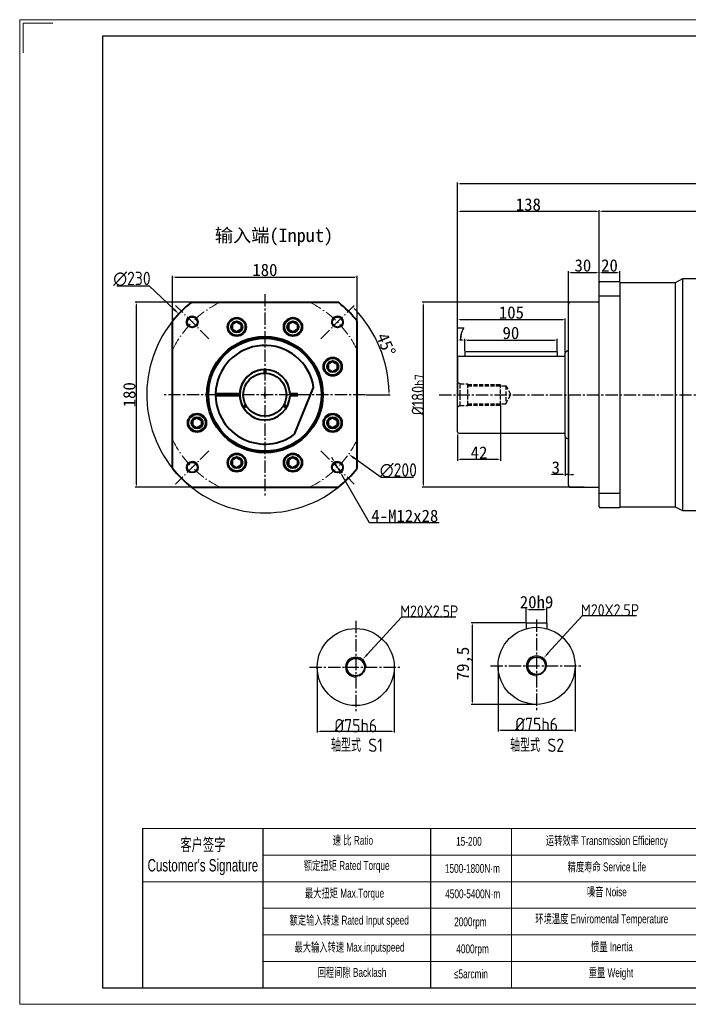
# Model space of a CAD drawing. Header units: millimetres. Extents: x 1779 to 3135, y -192 to 766.
# Tile 1 of 4: x 1779 to 2430, y -192 to 766. Entities that reach past the tile are written whole.
import ezdxf

# ---------------------------------------------------------------- set-up
doc = ezdxf.new("R2010")
doc.units = ezdxf.units.MM
for name, pattern in [('ACAD_ISO10W100', [18, 12, -3, 0, -3]), ('JIS_02_4.0', [5.5, 4, -1.5]), ('点画线', [18, 12, -2, 2, -2])]:
    doc.linetypes.add(name, pattern=pattern)
for name, color, linetype in [('1轮廓实线层', 7, 'Continuous'), ('7中心线层', 7, '点画线'), ('7标注层', 4, 'Continuous'), ('标注线', 7, 'Continuous')]:
    doc.layers.add(name, color=color, linetype=linetype)
for name, color, linetype, lineweight in [('SLD-0', 7, 'Continuous', 18), ('中心线01', 7, 'JIS_02_4.0', 0), ('中心线层', 1, 'ACAD_ISO10W100', 20), ('图框_外框线', 7, 'Continuous', 18), ('粗实线', 7, 'Continuous', 40), ('细实线', 211, 'Continuous', 18)]:
    doc.layers.add(name, color=color, linetype=linetype, lineweight=lineweight)
doc.styles.add('工程字', font='gbenor.shx', dxfattribs={"bigfont": 'gbcbig.shx'})
doc.styles.add('标准', font='arial.ttf', dxfattribs={"width": 0.667})
doc.dimstyles.new('DIMSTYLE_17', dxfattribs={"dimtxt": 8, "dimasz": 12, "dimexe": 0.18, "dimexo": 1, "dimgap": 1, "dimtad": 1, "dimtih": 1, "dimtoh": 1, "dimdec": 3, "dimdsep": 46, "dimtxsty": 'Standard', "dimblk": '_FILLED', "dimblk1": '_FILLED', "dimblk2": '_FILLED', "dimcen": 0.09, "dimadec": 0, "dimazin": 0, "dimtol": 1, "dimtp": 0.1, "dimtm": 0.1, "dimtfac": 0.7, "dimtdec": 3, "dimtofl": 0, "dimtmove": 0, "dimatfit": 3, "dimldrblk": '_FILLED', "dimfxl": 1, "dimtolj": 1, "dimarcsym": 0})
doc.dimstyles.new('ISO-25', dxfattribs={"dimtxt": 2.5, "dimasz": 2.5, "dimexe": 1.25, "dimexo": 0.625, "dimtad": 1, "dimtxsty": 'Standard', "dimcen": 2.5, "dimadec": 0, "dimazin": 0, "dimtfac": 1, "dimtmove": 0, "dimatfit": 3, "dimfxl": 1, "dimarcsym": 0})
doc.dimstyles.new('ISO-25-1', dxfattribs={"dimtxt": 13, "dimasz": 6.5, "dimexe": 1.25, "dimexo": 1, "dimgap": 2, "dimtad": 1, "dimtoh": 1, "dimtxsty": '工程字', "dimcen": 2, "dimadec": 0, "dimazin": 0, "dimtfac": 1, "dimtmove": 0, "dimatfit": 3, "dimfxl": 1, "dimarcsym": 0})

# ---------------------------------------------------------------- blocks, each defined once
blk = doc.blocks.new('*D66')
at = {"layer": 'Defpoints', "color": 0}
for p in [(2363.67, 520.17), (2343.67, 510.26), (2363.67, 511.26)]:
    blk.add_point(p, dxfattribs=at)
at = {"layer": '标注线', "color": 0, "lineweight": -2}
for p, q in [((2343.67, 510.89), (2343.67, 521.42)), ((2346.17, 520.17), (2361.17, 520.17)), ((2363.67, 511.89), (2363.67, 521.42))]:
    blk.add_line(p, q, dxfattribs=at)
at = {"layer": '标注线', "color": 0}
for points in [[(2346.17, 520.58), (2346.17, 519.75), (2343.67, 520.17)], [(2361.17, 519.75), (2361.17, 520.58), (2363.67, 520.17)]]:
    blk.add_solid(points, dxfattribs=at)
at = {"layer": '标注线', "color": 0, "insert": (2353.67, 527.03), "char_height": 12, "attachment_point": 5}
blk.add_mtext('20', dxfattribs=at)
blk = doc.blocks.new('*D67')
at = {"layer": 'Defpoints', "color": 0}
for p in [(2343.67, 579.52), (2343.67, 523.2), (2647.67, 401.26)]:
    blk.add_point(p, dxfattribs=at)
at = {"layer": '标注线', "color": 0, "lineweight": -2}
for p, q in [((2343.67, 523.82), (2343.67, 580.77)), ((2645.17, 579.52), (2346.17, 579.52)), ((2647.67, 401.89), (2647.67, 580.77))]:
    blk.add_line(p, q, dxfattribs=at)
at = {"layer": '标注线', "color": 0}
for points in [[(2346.17, 579.93), (2346.17, 579.1), (2343.67, 579.52)], [(2645.17, 579.1), (2645.17, 579.93), (2647.67, 579.52)]]:
    blk.add_solid(points, dxfattribs=at)
at = {"layer": '标注线', "color": 0, "insert": (2495.67, 586.38), "char_height": 12, "attachment_point": 5}
blk.add_mtext('304', dxfattribs=at)
blk = doc.blocks.new('*D68')
at = {"layer": 'Defpoints', "color": 0}
for p in [(2343.67, 520.17), (2343.67, 491.26), (2313.67, 485.34)]:
    blk.add_point(p, dxfattribs=at)
at = {"layer": '标注线', "color": 0, "lineweight": -2}
for p, q in [((2313.67, 485.96), (2313.67, 521.42)), ((2316.17, 520.17), (2341.17, 520.17)), ((2343.67, 491.89), (2343.67, 521.42))]:
    blk.add_line(p, q, dxfattribs=at)
at = {"layer": '标注线', "color": 0}
for points in [[(2316.17, 520.58), (2316.17, 519.75), (2313.67, 520.17)], [(2341.17, 519.75), (2341.17, 520.58), (2343.67, 520.17)]]:
    blk.add_solid(points, dxfattribs=at)
at = {"layer": '标注线', "color": 0, "insert": (2327.77, 527.03), "char_height": 12, "attachment_point": 5}
blk.add_mtext('30', dxfattribs=at)
blk = doc.blocks.new('*D69')
at = {"layer": 'Defpoints', "color": 0}
for p in [(2313.67, 401.26), (2310.67, 360.76), (2310.67, 323.48)]:
    blk.add_point(p, dxfattribs=at)
at = {"layer": '标注线', "color": 0, "lineweight": -2}
for p, q in [((2313.67, 400.64), (2313.67, 322.23)), ((2310.67, 360.14), (2310.67, 322.23)), ((2308.17, 323.48), (2297.17, 323.48)), ((2313.67, 323.48), (2310.67, 323.48)), ((2316.17, 323.48), (2318.67, 323.48))]:
    blk.add_line(p, q, dxfattribs=at)
at = {"layer": '标注线', "color": 0}
for points in [[(2308.17, 323.06), (2308.17, 323.9), (2310.67, 323.48)], [(2316.17, 323.9), (2316.17, 323.06), (2313.67, 323.48)]]:
    blk.add_solid(points, dxfattribs=at)
at = {"layer": '标注线', "color": 0, "insert": (2301.42, 330.34), "char_height": 12, "attachment_point": 5}
blk.add_mtext('3', dxfattribs=at)
blk = doc.blocks.new('*D73')
at = {"layer": 'Defpoints', "color": 0}
for p in [(2205.67, 606.55), (2205.67, 401.26), (2737.67, 318.14)]:
    blk.add_point(p, dxfattribs=at)
at = {"layer": '标注线', "color": 0, "lineweight": -2}
for p, q in [((2205.67, 401.89), (2205.67, 607.8)), ((2735.17, 606.55), (2208.17, 606.55)), ((2737.67, 318.77), (2737.67, 607.8))]:
    blk.add_line(p, q, dxfattribs=at)
at = {"layer": '标注线', "color": 0}
for points in [[(2208.17, 606.97), (2208.17, 606.14), (2205.67, 606.55)], [(2735.17, 606.14), (2735.17, 606.97), (2737.67, 606.55)]]:
    blk.add_solid(points, dxfattribs=at)
at = {"layer": '标注线', "color": 0, "insert": (2471.67, 613.42), "char_height": 12, "attachment_point": 5}
blk.add_mtext('532', dxfattribs=at)
blk = doc.blocks.new('*D79')
at = {"layer": 'Defpoints', "color": 0}
for p in [(2292.67, 192.29), (2272.67, 179.35), (2292.67, 179.35)]:
    blk.add_point(p, dxfattribs=at)
at = {"layer": '标注线', "color": 0, "lineweight": -2}
for p, q in [((2272.67, 179.98), (2272.67, 193.54)), ((2275.17, 192.29), (2290.17, 192.29)), ((2292.67, 179.98), (2292.67, 193.54))]:
    blk.add_line(p, q, dxfattribs=at)
at = {"layer": '标注线', "color": 0}
for points in [[(2275.17, 192.71), (2275.17, 191.87), (2272.67, 192.29)], [(2290.17, 191.87), (2290.17, 192.71), (2292.67, 192.29)]]:
    blk.add_solid(points, dxfattribs=at)
at = {"layer": '标注线', "color": 0, "insert": (2282.67, 199.29), "char_height": 12, "attachment_point": 5}
blk.add_mtext('20h9', dxfattribs=at)
blk = doc.blocks.new('*D80')
at = {"layer": 'Defpoints', "color": 0}
for p in [(2245.17, 137.35), (2320.17, 137.35), (2320.17, 74.82)]:
    blk.add_point(p, dxfattribs=at)
at = {"layer": '标注线', "color": 0, "lineweight": -2}
for p, q in [((2245.17, 136.73), (2245.17, 73.57)), ((2320.17, 136.73), (2320.17, 73.57)), ((2247.67, 74.82), (2317.67, 74.82))]:
    blk.add_line(p, q, dxfattribs=at)
at = {"layer": '标注线', "color": 0}
for points in [[(2247.67, 75.24), (2247.67, 74.4), (2245.17, 74.82)], [(2317.67, 74.4), (2317.67, 75.24), (2320.17, 74.82)]]:
    blk.add_solid(points, dxfattribs=at)
at = {"layer": '标注线', "color": 0, "insert": (2282.67, 80.32), "char_height": 13, "attachment_point": 5, "style": '工程字'}
blk.add_mtext('%%C75h6', dxfattribs=at)
blk = doc.blocks.new('*D81')
at = {"layer": 'Defpoints', "color": 0}
for p in [(2220.3, 179.35), (2272.67, 179.35), (2282.67, 99.85)]:
    blk.add_point(p, dxfattribs=at)
at = {"layer": '标注线', "color": 0, "lineweight": -2}
for p, q in [((2272.04, 179.35), (2219.05, 179.35)), ((2220.3, 102.35), (2220.3, 176.85)), ((2282.04, 99.85), (2219.05, 99.85))]:
    blk.add_line(p, q, dxfattribs=at)
at = {"layer": '标注线', "color": 0}
for points in [[(2220.71, 176.85), (2219.88, 176.85), (2220.3, 179.35)], [(2219.88, 102.35), (2220.71, 102.35), (2220.3, 99.85)]]:
    blk.add_solid(points, dxfattribs=at)
at = {"layer": '标注线', "color": 0, "insert": (2212.42, 139.6), "char_height": 12, "attachment_point": 5, "rotation": 90}
blk.add_mtext('79,5', dxfattribs=at)
blk = doc.blocks.new('_FILLED')
at = {"color": 0, "linetype": 'ByBlock'}
blk.add_solid([(0, 0), (-1, 0.13), (-1, -0.13)], dxfattribs=at)
blk = doc.blocks.new('*D82')
at = {"layer": 'Defpoints', "color": 0}
for p in [(2289.41, 144.74), (2275.92, 129.96)]:
    blk.add_point(p, dxfattribs=at)
at = {"layer": '标注线', "color": 0, "linetype": 'Continuous', "lineweight": -2}
for p, q in [((2327.07, 186), (2293.79, 149.54)), ((2380.12, 186), (2327.07, 186)), ((2282.58, 137.35), (2282.76, 137.35)), ((2282.67, 137.26), (2282.67, 137.44))]:
    blk.add_line(p, q, dxfattribs=at)
at = {"layer": '标注线', "color": 0, "lineweight": -2, "xscale": 6.5, "yscale": 6.5, "zscale": 6.5, "rotation": 227.6111298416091}
blk.add_blockref('_FILLED', (2289.41, 144.74), dxfattribs=at)
at = {"layer": '标注线', "color": 0, "insert": (2354.24, 191.62), "char_height": 11.5, "attachment_point": 5, "style": '工程字'}
blk.add_mtext('\\A1;M20X2.5P', dxfattribs=at)
blk = doc.blocks.new('*D83')
at = {"layer": 'Defpoints', "color": 0}
for p in [(2113.34, 143.54), (2099.86, 128.77)]:
    blk.add_point(p, dxfattribs=at)
at = {"layer": '标注线', "color": 0, "linetype": 'Continuous', "lineweight": -2}
for p, q in [((2151, 184.81), (2117.72, 148.34)), ((2204.05, 184.81), (2151, 184.81)), ((2106.51, 136.16), (2106.69, 136.16)), ((2106.6, 136.07), (2106.6, 136.25))]:
    blk.add_line(p, q, dxfattribs=at)
at = {"layer": '标注线', "color": 0, "lineweight": -2, "xscale": 6.5, "yscale": 6.5, "zscale": 6.5, "rotation": 227.6111298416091}
blk.add_blockref('_FILLED', (2113.34, 143.54), dxfattribs=at)
at = {"layer": '标注线', "color": 0, "insert": (2178.18, 190.42), "char_height": 11.5, "attachment_point": 5, "style": '工程字'}
blk.add_mtext('\\A1;M20X2.5P', dxfattribs=at)
blk = doc.blocks.new('*D84')
at = {"layer": 'Defpoints', "color": 0}
for p in [(2069.1, 136.16), (2144.1, 136.16), (2144.1, 73.62)]:
    blk.add_point(p, dxfattribs=at)
at = {"layer": '标注线', "color": 0, "lineweight": -2}
for p, q in [((2069.1, 135.53), (2069.1, 72.37)), ((2144.1, 135.53), (2144.1, 72.37)), ((2071.6, 73.62), (2141.6, 73.62))]:
    blk.add_line(p, q, dxfattribs=at)
at = {"layer": '标注线', "color": 0}
for points in [[(2071.6, 74.04), (2071.6, 73.21), (2069.1, 73.62)], [(2141.6, 73.21), (2141.6, 74.04), (2144.1, 73.62)]]:
    blk.add_solid(points, dxfattribs=at)
at = {"layer": '标注线', "color": 0, "insert": (2106.6, 79.12), "char_height": 13, "attachment_point": 5, "style": '工程字'}
blk.add_mtext('%%C75h6', dxfattribs=at)
blk = doc.blocks.new('*D86')
at = {"layer": 'Defpoints', "color": 0}
for p in [(2205.67, 454.5), (2212.67, 443.26), (2205.67, 437.26)]:
    blk.add_point(p, dxfattribs=at)
at = {"layer": '标注线', "color": 0, "lineweight": -2}
for p, q in [((2205.67, 437.89), (2205.67, 455.75)), ((2210.17, 454.5), (2208.17, 454.5)), ((2212.67, 443.89), (2212.67, 455.75))]:
    blk.add_line(p, q, dxfattribs=at)
at = {"layer": '标注线', "color": 0}
for points in [[(2208.17, 454.92), (2208.17, 454.08), (2205.67, 454.5)], [(2210.17, 454.08), (2210.17, 454.92), (2212.67, 454.5)]]:
    blk.add_solid(points, dxfattribs=at)
at = {"layer": '标注线', "color": 0, "insert": (2209.17, 461.3), "char_height": 12, "attachment_point": 5}
blk.add_mtext('7', dxfattribs=at)
blk = doc.blocks.new('*D87')
at = {"layer": 'Defpoints', "color": 0}
for p in [(2302.67, 454.5), (2212.67, 443.26), (2302.67, 443.26)]:
    blk.add_point(p, dxfattribs=at)
at = {"layer": '标注线', "color": 0, "lineweight": -2}
for p, q in [((2212.67, 443.89), (2212.67, 455.75)), ((2215.17, 454.5), (2300.17, 454.5)), ((2302.67, 443.89), (2302.67, 455.75))]:
    blk.add_line(p, q, dxfattribs=at)
at = {"layer": '标注线', "color": 0}
for points in [[(2215.17, 454.92), (2215.17, 454.08), (2212.67, 454.5)], [(2300.17, 454.08), (2300.17, 454.92), (2302.67, 454.5)]]:
    blk.add_solid(points, dxfattribs=at)
at = {"layer": '标注线', "color": 0, "insert": (2257.67, 461.36), "char_height": 12, "attachment_point": 5}
blk.add_mtext('90', dxfattribs=at)
blk = doc.blocks.new('*D88')
at = {"layer": 'Defpoints', "color": 0}
for p in [(2310.67, 474.36), (2310.67, 441.76), (2205.67, 437.26)]:
    blk.add_point(p, dxfattribs=at)
at = {"layer": '标注线', "color": 0, "lineweight": -2}
for p, q in [((2205.67, 437.89), (2205.67, 475.61)), ((2208.17, 474.36), (2308.17, 474.36)), ((2310.67, 442.39), (2310.67, 475.61))]:
    blk.add_line(p, q, dxfattribs=at)
at = {"layer": '标注线', "color": 0}
for points in [[(2208.17, 474.78), (2208.17, 473.95), (2205.67, 474.36)], [(2308.17, 473.95), (2308.17, 474.78), (2310.67, 474.36)]]:
    blk.add_solid(points, dxfattribs=at)
at = {"layer": '标注线', "color": 0, "insert": (2258.17, 481.23), "char_height": 12, "attachment_point": 5}
blk.add_mtext('105', dxfattribs=at)
blk = doc.blocks.new('*D89')
at = {"layer": 'Defpoints', "color": 0}
for p in [(2205.67, 579.52), (2343.67, 510.26), (2205.67, 437.26)]:
    blk.add_point(p, dxfattribs=at)
at = {"layer": '标注线', "color": 0, "lineweight": -2}
for p, q in [((2205.67, 437.89), (2205.67, 580.77)), ((2341.17, 579.52), (2208.17, 579.52)), ((2343.67, 510.89), (2343.67, 580.77))]:
    blk.add_line(p, q, dxfattribs=at)
at = {"layer": '标注线', "color": 0}
for points in [[(2208.17, 579.93), (2208.17, 579.1), (2205.67, 579.52)], [(2341.17, 579.1), (2341.17, 579.93), (2343.67, 579.52)]]:
    blk.add_solid(points, dxfattribs=at)
at = {"layer": '标注线', "color": 0, "insert": (2274.67, 586.38), "char_height": 12, "attachment_point": 5}
blk.add_mtext('138', dxfattribs=at)
blk = doc.blocks.new('*D90')
at = {"layer": 'Defpoints', "color": 0}
for p in [(2247.68, 391.26), (2205.67, 363.26), (2205.67, 338.15)]:
    blk.add_point(p, dxfattribs=at)
at = {"layer": '标注线', "color": 0, "lineweight": -2}
for p, q in [((2247.68, 390.64), (2247.68, 336.9)), ((2205.67, 362.64), (2205.67, 336.9)), ((2245.18, 338.15), (2208.17, 338.15))]:
    blk.add_line(p, q, dxfattribs=at)
at = {"layer": '标注线', "color": 0}
for points in [[(2208.17, 338.57), (2208.17, 337.74), (2205.67, 338.15)], [(2245.18, 337.74), (2245.18, 338.57), (2247.68, 338.15)]]:
    blk.add_solid(points, dxfattribs=at)
at = {"layer": '标注线', "color": 0, "insert": (2226.67, 344.95), "char_height": 12, "attachment_point": 5}
blk.add_mtext('42', dxfattribs=at)
blk = doc.blocks.new('*D91')
at = {"layer": 'Defpoints', "color": 0}
for p in [(2172.64, 491.26), (2329.67, 491.26), (2329.67, 311.26)]:
    blk.add_point(p, dxfattribs=at)
at = {"layer": '标注线', "color": 0, "lineweight": -2}
for p, q in [((2329.05, 491.26), (2171.39, 491.26)), ((2172.64, 313.76), (2172.64, 488.76)), ((2329.05, 311.26), (2171.39, 311.26))]:
    blk.add_line(p, q, dxfattribs=at)
at = {"layer": '标注线', "color": 0}
for points in [[(2173.06, 488.76), (2172.22, 488.76), (2172.64, 491.26)], [(2172.22, 313.76), (2173.06, 313.76), (2172.64, 311.26)]]:
    blk.add_solid(points, dxfattribs=at)
at = {"layer": '标注线', "color": 0, "insert": (2167.13, 401.26), "char_height": 12, "attachment_point": 5, "rotation": 90, "style": '工程字'}
blk.add_mtext('%%c180{\\H0.769231x;h7\\P}', dxfattribs=at)
blk = doc.blocks.new('*D92')
at = {"layer": 'Defpoints', "color": 0}
for p in [(2108.12, 515.81), (1928.12, 472.85), (2108.12, 472.85)]:
    blk.add_point(p, dxfattribs=at)
at = {"layer": '标注线', "color": 0, "lineweight": -2}
for p, q in [((1928.12, 473.47), (1928.12, 517.06)), ((1930.62, 515.81), (2105.62, 515.81)), ((2108.12, 473.47), (2108.12, 517.06))]:
    blk.add_line(p, q, dxfattribs=at)
at = {"layer": '标注线', "color": 0}
for points in [[(1930.62, 516.23), (1930.62, 515.39), (1928.12, 515.81)], [(2105.62, 515.39), (2105.62, 516.23), (2108.12, 515.81)]]:
    blk.add_solid(points, dxfattribs=at)
at = {"layer": '标注线', "color": 0, "insert": (2018.12, 522.68), "char_height": 12, "attachment_point": 5}
blk.add_mtext('180', dxfattribs=at)
blk = doc.blocks.new('*D93')
at = {"layer": 'Defpoints', "color": 0}
for p in [(1893.09, 491.26), (1946.53, 491.26), (1946.53, 311.26)]:
    blk.add_point(p, dxfattribs=at)
at = {"layer": '标注线', "color": 0, "lineweight": -2}
for p, q in [((1945.9, 491.26), (1891.84, 491.26)), ((1893.09, 313.76), (1893.09, 488.76)), ((1945.9, 311.26), (1891.84, 311.26))]:
    blk.add_line(p, q, dxfattribs=at)
at = {"layer": '标注线', "color": 0}
for points in [[(1893.5, 488.76), (1892.67, 488.76), (1893.09, 491.26)], [(1892.67, 313.76), (1893.5, 313.76), (1893.09, 311.26)]]:
    blk.add_solid(points, dxfattribs=at)
at = {"layer": '标注线', "color": 0, "insert": (1886.22, 401.26), "char_height": 12, "attachment_point": 5, "rotation": 90}
blk.add_mtext('180', dxfattribs=at)
blk = doc.blocks.new('*D94')
at = {"layer": 'Defpoints', "color": 0}
for p in [(2105.09, 488.23), (2072.56, 455.71), (2134.9, 432.55), (1920.12, 401.26), (2116.12, 401.26)]:
    blk.add_point(p, dxfattribs=at)
at = {"layer": '标注线', "color": 0, "lineweight": -2}
blk.add_line((2116.74, 401.26), (2140.27, 401.26), dxfattribs=at)
blk.add_arc((2018.12, 401.26), 120.91, 1.1847, 43.8153, dxfattribs=at)
at = {"layer": '标注线', "color": 0}
for points in [[(2105.66, 485.26), (2105.06, 484.68), (2103.61, 486.76)], [(2138.58, 403.76), (2139.42, 403.76), (2139.02, 401.26)]]:
    blk.add_solid(points, dxfattribs=at)
at = {"layer": '标注线', "color": 0, "insert": (2136.1, 450.13), "char_height": 12, "attachment_point": 5, "rotation": 292.5}
blk.add_mtext('45%%d', dxfattribs=at)
blk = doc.blocks.new('*D95')
at = {"layer": 'Defpoints', "color": 0}
for p in [(1936.58, 459.16), (2099.65, 343.36)]:
    blk.add_point(p, dxfattribs=at)
at = {"layer": '标注线', "color": 0, "lineweight": -2}
for p, q in [((2018.12, 399.26), (2018.12, 403.26)), ((2016.12, 401.26), (2020.12, 401.26)), ((2131.47, 320.77), (2104.95, 339.6)), ((2162.72, 320.77), (2131.47, 320.77))]:
    blk.add_line(p, q, dxfattribs=at)
at = {"layer": '标注线', "color": 0}
blk.add_solid([(2105.58, 340.48), (2104.32, 338.72), (2099.65, 343.36)], dxfattribs=at)
at = {"layer": '标注线', "color": 0, "insert": (2148.09, 327.65), "char_height": 13, "attachment_point": 5, "style": '工程字'}
blk.add_mtext('∅200', dxfattribs=at)
blk = doc.blocks.new('*D96')
at = {"layer": 'Defpoints', "color": 0}
for p in [(1934.29, 479.99), (2101.94, 322.53)]:
    blk.add_point(p, dxfattribs=at)
at = {"layer": '标注线', "color": 0, "lineweight": -2}
for p, q in [((1874.06, 507.2), (1905.32, 507.2)), ((1905.32, 507.2), (1929.55, 484.44)), ((2018.12, 399.26), (2018.12, 403.26)), ((2016.12, 401.26), (2020.12, 401.26))]:
    blk.add_line(p, q, dxfattribs=at)
blk.add_arc((2018.12, 401.26), 115, 136.17079, 308.00172, dxfattribs=at)
at = {"layer": '标注线', "color": 0}
blk.add_solid([(1928.81, 483.65), (1930.3, 485.23), (1934.29, 479.99)], dxfattribs=at)
at = {"layer": '标注线', "color": 0, "insert": (1888.69, 514.08), "char_height": 13, "attachment_point": 5, "style": '工程字'}
blk.add_mtext('∅230', dxfattribs=at)
blk = doc.blocks.new('*D97')
at = {"layer": 'Defpoints', "color": 0}
for p in [(2085.84, 335.75), (2091.81, 325.34)]:
    blk.add_point(p, dxfattribs=at)
at = {"layer": '标注线', "color": 0, "lineweight": -2}
for p, q in [((2084.6, 337.92), (2083.35, 340.09)), ((2085.84, 335.75), (2091.81, 325.34)), ((2119.86, 276.42), (2093.05, 323.18)), ((2187.9, 276.42), (2119.86, 276.42))]:
    blk.add_line(p, q, dxfattribs=at)
blk.add_arc((2088.83, 330.55), 6, 287.86837, 309.02893, dxfattribs=at)
at = {"layer": '标注线', "color": 0}
for points in [[(2084.24, 337.72), (2084.96, 338.13), (2085.84, 335.75)], [(2093.41, 323.38), (2092.69, 322.97), (2091.81, 325.34)]]:
    blk.add_solid(points, dxfattribs=at)
at = {"layer": '标注线', "color": 0, "insert": (2154.38, 283.28), "char_height": 12, "attachment_point": 5}
blk.add_mtext('4-M12x28', dxfattribs=at)
blk = doc.blocks.new('G$C8FE89168')
at = {"layer": '1轮廓实线层', "color": 0, "lineweight": -2}
for points in [[(8, 3.38), (4, 5.6894), (4, 10.3106), (8, 12.62)], [(8, 3.38), (12, 5.6894), (12, 10.3106), (8, 12.62)]]:
    blk.add_lwpolyline(points, dxfattribs=at)
for radius in [8, 4.62]:
    blk.add_circle((8, 8), radius, dxfattribs=at)

msp = doc.modelspace()

# ---------------------------------------------------------------- linework, layer by layer
at = {"color": 7, "linetype": 'Continuous', "lineweight": 30}
for p, q in [((2343.6729, 510.2601), (2344.2503, 511.2601)), ((2343.6729, 510.2601), (2344.2503, 511.2601)), ((2343.6729, 496.8844), (2343.6729, 510.2601)), ((2343.6729, 496.8844), (2343.6729, 510.2601)), ((2363.6729, 511.2601), (2344.2503, 511.2601)), ((2363.6729, 511.2601), (2344.2503, 511.2601)), ((2363.6729, 511.2601), (2363.6729, 497.2601)), ((2363.6729, 511.2601), (2363.6729, 497.2601)), ((2417.6729, 510.2601), (2363.6729, 510.2601)), ((2424.6729, 514.0101), (2417.6729, 510.2601)), ((2417.6729, 510.2601), (2417.6729, 401.2601)), ((2424.6729, 514.0101), (2424.6729, 401.2601)), ((2446.6729, 514.0101), (2424.6729, 514.0101)), ((2343.6729, 491.2601), (2315.6729, 491.2601)), ((2343.6729, 491.2601), (2315.6729, 491.2601)), ((2363.6729, 497.2601), (2343.6729, 497.2601)), ((2363.6729, 497.2601), (2343.6729, 497.2601)), ((2343.6729, 305.6358), (2343.6729, 496.8844)), ((2343.6729, 305.6358), (2343.6729, 496.8844)), ((2310.6729, 360.7601), (2310.6729, 441.7601)), ((2312.6721, 443.7601), (2313.6729, 443.7601)), ((2312.6721, 358.7601), (2313.6729, 358.7601)), ((2315.6729, 311.2601), (2343.6729, 311.2601)), ((2315.6729, 311.2601), (2343.6729, 311.2601)), ((2343.6729, 292.2601), (2343.6729, 305.6358)), ((2343.6729, 292.2601), (2343.6729, 305.6358)), ((2343.6729, 292.2601), (2344.2503, 291.2601)), ((2343.6729, 292.2601), (2344.2503, 291.2601))]:
    msp.add_line(p, q, dxfattribs=at)
at = {"lineweight": 30}
for p, q in [((2212.6729, 443.2601), (2212.6729, 438.7601)), ((2212.6729, 443.2601), (2302.6729, 443.2601)), ((2302.6729, 443.2601), (2302.6729, 438.7601)), ((2205.6729, 437.2601), (2205.6729, 401.2601)), ((2207.1729, 438.7601), (2308.6729, 438.7601)), ((2205.6729, 365.2601), (2205.6729, 401.2601)), ((2207.1729, 363.7601), (2308.6729, 363.7601))]:
    msp.add_line(p, q, dxfattribs=at)
for p, q in [((2015.9759, -21.0899), (2015.9759, -176.0231)), ((2179.5121, -21.0899), (2179.5121, -176.0231))]:
    msp.add_line(p, q)
at = {"color": 7, "linetype": 'Continuous', "lineweight": 30}
for centre, start, end in [((2315.6729, 489.2601), 90, 180), ((2312.6729, 441.7601), 90.0238788, 180), ((2312.6729, 360.7601), 180, 240), ((2312.6729, 360.7601), 180, 269.9761212), ((2315.6729, 313.2601), 180, 270)]:
    msp.add_arc(centre, 2, start, end, dxfattribs=at)
at = {"lineweight": 30}
for centre, radius, start, end in [((2207.1729, 437.2601), 1.5, 90, 180), ((2308.6729, 440.7601), 2, 270, 0), ((2207.1729, 365.2601), 1.5, 180, 270), ((2308.6729, 361.7601), 2, 0, 90)]:
    msp.add_arc(centre, radius, start, end, dxfattribs=at)
at = {"layer": '7中心线层', "color": 0}
for p, q in [((2018.115, 499.2601), (2018.115, 303.2601)), ((2018.115, 499.2601), (2018.115, 303.2601)), ((2018.115, 499.2601), (2018.115, 303.2601)), ((2018.115, 499.2601), (2018.115, 303.2601)), ((2116.115, 401.2601), (1920.115, 401.2601)), ((2116.115, 401.2601), (1920.115, 401.2601)), ((2116.115, 401.2601), (1920.115, 401.2601)), ((2116.115, 401.2601), (1920.115, 401.2601)), ((2282.6652, 182.3505), (2282.6652, 92.3505)), ((2106.5985, 181.157), (2106.5985, 91.157)), ((2061.5985, 136.157), (2151.5985, 136.157)), ((2237.6652, 137.3505), (2327.6652, 137.3505))]:
    msp.add_line(p, q, dxfattribs=at)
at = {"layer": '7中心线层'}
msp.add_line((2187.6965, 401.2601), (2647.6723, 401.2601), dxfattribs=at)
at = {"layer": '7标注层', "color": 0}
msp.add_line((1899.103, -21.0899), (1899.103, -175.9966), dxfattribs=at)
at = {"layer": 'SLD-0'}
msp.add_line((2258.3067, -21.0899), (2258.3067, -175.9789), dxfattribs=at)
at = {"layer": '中心线01', "color": 0, "lineweight": 25}
for p, q in [((2208.2707, 411.7603), (2205.6729, 413.2601)), ((2208.2707, 390.7599), (2208.2707, 411.7606)), ((2208.2707, 411.7603), (2215.6729, 411.7603)), ((2215.6729, 391.2603), (2215.6729, 411.7603)), ((2215.6729, 411.2603), (2247.6756, 411.2603)), ((2215.6729, 410.0103), (2252.6756, 410.0103)), ((2247.6756, 391.2603), (2247.6756, 411.2603)), ((2252.6756, 410.0103), (2257.7275, 401.2601)), ((2252.6756, 410.0103), (2252.6756, 392.5103)), ((2252.6756, 392.5103), (2257.7273, 401.2601)), ((2208.2707, 390.7599), (2205.6729, 389.2601)), ((2208.2707, 390.7599), (2215.6729, 390.7599)), ((2215.6729, 392.5103), (2252.6756, 392.5103)), ((2215.6729, 391.2603), (2247.6756, 391.2603))]:
    msp.add_line(p, q, dxfattribs=at)
at = {"layer": '中心线层', "color": 0}
for p, q in [((1963.6678, 455.7073), (1931.1409, 488.2342)), ((2072.5623, 455.7073), (2105.0892, 488.2342)), ((1963.6678, 346.8129), (1931.1409, 314.286)), ((2072.5623, 346.8129), (2105.0892, 314.286))]:
    msp.add_line(p, q, dxfattribs=at)
for start, end in [(115.8419328, 154.1580672), (25.8419328, 64.1580672), (205.8419319, 244.1580672), (295.8419328, 334.1580672)]:
    msp.add_arc((2018.115, 401.2601), 100, start, end, dxfattribs=at)
at = {"layer": '图框_外框线'}
for p, q in [((1899.103, -21.0899), (3118.6642, -21.0899)), ((2015.9759, -46.9361), (2701.3943, -46.9361)), ((1899.103, -72.7824), (3118.6642, -72.7824)), ((2015.9759, -98.6286), (3118.6642, -98.6286)), ((2015.9759, -124.4748), (3118.6642, -124.4748)), ((2015.9759, -150.3211), (3118.6642, -150.3211))]:
    msp.add_line(p, q, dxfattribs=at)
at = {"layer": '图框_外框线', "color": 3}
msp.add_lwpolyline([(1779.3715, -192.1326), (3134.8002, -192.1326), (3134.8002, 766.3491), (1779.3715, 766.3491)], close=True, dxfattribs=at)
msp.add_lwpolyline([(1782.5988, 734.077), (1782.5988, 763.1219), (1811.6437, 763.1219)], dxfattribs=at)
at = {"layer": '图框_外框线', "color": 3, "lineweight": 25}
msp.add_lwpolyline([(1860.0518, -175.9966), (3118.6642, -175.9966), (3118.6642, 750.213), (1860.0518, 750.213)], close=True, dxfattribs=at)
at = {"layer": '粗实线'}
for p, q in [((1946.5259, 491.2601), (2089.7041, 491.2601)), ((1928.115, 329.671), (1928.115, 472.8492)), ((2108.115, 329.671), (2108.115, 472.8492)), ((2017.365, 425.7486), (2017.365, 422.2467)), ((2018.865, 425.7486), (2018.865, 422.2467)), ((2047.115, 363.0109), (2065.615, 408.1702)), ((1993.6355, 402.2601), (1970.1255, 402.2601)), ((1993.6355, 400.2601), (1970.1255, 400.2601)), ((2049.615, 402.2601), (2042.5691, 402.2601)), ((2049.615, 400.2601), (2042.5691, 400.2601)), ((2050.115, 400.7601), (2050.115, 401.7601)), ((1996.5324, 389.6654), (1999.5651, 391.4163)), ((1997.2824, 388.3663), (2000.3151, 390.1173)), ((2038.9477, 388.3663), (2035.915, 390.1173)), ((2039.6977, 389.6654), (2036.665, 391.4163)), ((1946.5259, 311.2601), (2089.7041, 311.2601))]:
    msp.add_line(p, q, dxfattribs=at)
at = {"layer": '粗实线', "lineweight": 30}
for p, q in [((2313.6729, 313.2601), (2313.6729, 489.2601)), ((2363.6729, 497.2601), (2363.6729, 305.2601)), ((2363.6729, 497.2601), (2363.6729, 305.2601)), ((2417.6729, 401.2601), (2417.6729, 292.2601)), ((2424.6729, 401.2601), (2424.6729, 288.5101)), ((2363.6729, 305.2601), (2343.6729, 305.2601)), ((2363.6729, 305.2601), (2343.6729, 305.2601)), ((2363.6729, 305.2601), (2363.6729, 291.2601)), ((2363.6729, 305.2601), (2363.6729, 291.2601)), ((2363.6729, 291.2601), (2344.2503, 291.2601)), ((2363.6729, 291.2601), (2344.2503, 291.2601)), ((2363.6729, 292.2601), (2417.6729, 292.2601)), ((2417.6729, 292.2601), (2424.6729, 288.5101)), ((2424.6729, 288.5101), (2446.6729, 288.5101)), ((2272.6652, 179.3505), (2292.6652, 179.3505)), ((2272.6652, 179.3505), (2272.6652, 173.4926)), ((2292.6652, 179.3505), (2292.6652, 173.4926))]:
    msp.add_line(p, q, dxfattribs=at)
at = {"layer": '粗实线'}
for centre, radius in [((1947.4044, 471.9708), 5.125), ((1990.7532, 467.3175), 9), ((1990.7532, 467.3175), 5.5), ((2045.4769, 467.3175), 9), ((2045.4769, 467.3175), 5.5), ((2088.8257, 471.9708), 5.125), ((2018.115, 401.2601), 56.5), ((2018.115, 401.2601), 55), ((2084.1724, 428.622), 9), ((2084.1724, 428.622), 5.5), ((2018.115, 401.2601), 21), ((1952.0576, 373.8982), 9), ((1952.0576, 373.8982), 5.5), ((2084.1724, 373.8982), 9), ((2084.1724, 373.8982), 5.5), ((1947.4044, 330.5494), 5.125), ((1990.7532, 335.2027), 9), ((1990.7532, 335.2027), 5.5), ((2045.4769, 335.2027), 9), ((2045.4769, 335.2027), 5.5), ((2088.8257, 330.5494), 5.125)]:
    msp.add_circle(centre, radius, dxfattribs=at)
at = {"layer": '粗实线', "lineweight": 30}
for centre in [(2106.5985, 136.157), (2282.6652, 137.3505)]:
    msp.add_circle(centre, 37.5, dxfattribs=at)
at = {"layer": '粗实线', "color": 0}
for centre in [(2106.5985, 136.157), (2282.6652, 137.3505)]:
    msp.add_circle(centre, 8.75, dxfattribs=at)
at = {"layer": '粗实线'}
for centre, radius, start, end in [((2018.115, 401.2601), 115, 128.4999504, 141.5000496), ((2018.115, 401.2601), 115, 38.4999504, 51.5000496), ((2018.115, 401.2601), 48, 8.2771291, 178.8062516), ((2018.115, 401.2601), 24.5, 91.7542265, 208.2457735), ((2018.115, 401.2601), 24.5, 2.3392531, 177.6607469), ((2018.115, 401.2601), 48, 181.1937484, 307.1688997), ((2018.115, 401.2601), 24.5, 182.3392531, 357.6607469), ((2049.615, 401.7601), 0.5, 0, 90), ((2049.615, 400.7601), 0.5, 270, 0), ((2018.115, 401.2601), 115, 218.4999504, 231.5000496), ((2018.115, 401.2601), 115, 308.4999504, 321.5000496)]:
    msp.add_arc(centre, radius, start, end, dxfattribs=at)
at = {"layer": '细实线'}
for centre, radius, start, end in [((1947.4044, 471.9708), 6, 315.0000551, 226.7191346), ((2088.8257, 471.9708), 6, 313.280872, 225.0000551), ((2018.115, 401.2601), 24.5, 331.7542265, 88.2457735), ((2018.115, 401.2601), 24.5, 211.7542265, 328.2457735), ((1947.4044, 330.5494), 6, 316.7191346, 224.9999449), ((2088.8257, 330.5494), 6, 314.9999449, 223.280872)]:
    msp.add_arc(centre, radius, start, end, dxfattribs=at)
at = {"layer": '细实线', "color": 0}
for centre in [(2106.5985, 136.157), (2282.6652, 137.3505)]:
    msp.add_arc(centre, 10, 0, 270, dxfattribs=at)

# ---------------------------------------------------------------- block references
at = {"layer": '标注线', "color": 0, "rotation": 180}
for p in [(1998.7532, 475.3175), (2053.4769, 475.3175), (2092.1724, 436.622), (1960.0576, 381.8982), (2092.1724, 381.8982), (1998.7532, 343.2027), (2053.4769, 343.2027)]:
    msp.add_blockref('G$C8FE89168', p, dxfattribs=at)

# ---------------------------------------------------------------- texts
at = {"layer": 'SLD-0', "color": 1, "attachment_point": 2, "style": '标准'}
for s, insert, char_height, width in [('速 比 Ratio', (2103.8717, -28.1968), 8.61541, 70.395786), ('运转效率 Transmission Efficiency', (2351.1045, -28.4616), 8.615415, 146.406512), ("客户签字\\PCustomer's Signature", (1957.7409, -30.6532), 12.061581, 150.04731), ('\\pxqc;15-200', (2216.7811, -29.1906), 8.615415, 36.630944), ('额定扭矩 Rated Torque', (2097.8159, -52.7058), 8.615415, 152.964331), ('1500-1800N·m', (2220.1981, -55.5312), 8.615415, 71.358247), ('精度寿命 Service Life', (2351.1045, -54.0663), 8.615415, 114.918705), ('最大扭矩 Max.Torque', (2095.6964, -79.6355), 8.615415, 101.696416), ('4500-5400N·m', (2220.5038, -80.2784), 8.615415, 85.684224), ('噪音 Noise', (2351.1045, -78.437), 8.61541, 76.021992), ('额定输入转速 Rated Input speed', (2100.2382, -105.96), 8.615415, 135.204697), ('环境温度 Enviromental Temperature', (2346.1652, -104.6586), 8.615415, 145.171668), ('2000rpm', (2218.2712, -107.5272), 8.61541, 59.363703), ('最大输入转速 Max.inputspeed ', (2100.541, -132.2845), 8.615415, 135.985773), ('4000rpm', (2220.3274, -133.8337), 8.61541, 188.383017), ('惯量 Inertia', (2356.0438, -131.8057), 8.61541, 77.833828), ('回程间隙 Backlash', (2102.9633, -156.7935), 8.615415, 110.263068), ('≤5arcmin ', (2218.7519, -158.2208), 8.61541, 66.273942), ('重量 Weight', (2355.1177, -157.1019), 8.61541, 66.991787)]:
    msp.add_mtext(s, dxfattribs=dict(at, insert=insert, char_height=char_height, width=width))
at = {"layer": '标注线', "color": 0, "insert": (1969.3747, 562.9261), "char_height": 13, "width": 179.20046, "attachment_point": 1}
msp.add_mtext('{\\fKaiTi_GB2312|b0|i0|c134|p49;输入端(Input)\\P}', dxfattribs=at)
at = {"layer": '标注线', "color": 0, "lineweight": 20, "char_height": 13, "attachment_point": 5, "style": '工程字'}
for s, insert in [('轴型式 S1', (2107.7807, 60.0803)), ('轴型式 S2', (2283.1659, 60.0803))]:
    msp.add_mtext(s, dxfattribs=dict(at, insert=insert))

# ---------------------------------------------------------------- dimensions: what is measured, and where the dimension line sits
at = {"layer": '标注线'}
for base, p1, p2, picture, middle in [((2205.6729, 606.5532), (2737.6723, 318.1449), (2205.6729, 401.2601), '*D73', (2471.6726, 613.4191)), ((2205.6729, 579.5178), (2343.6729, 510.2601), (2205.6729, 437.2601), '*D89', (2274.6729, 586.3837)), ((2343.6729, 579.5178), (2647.6723, 401.2601), (2343.6729, 523.1993), '*D67', (2495.6726, 586.3837)), ((2108.115, 515.8103), (1928.115, 472.8492), (2108.115, 472.8492), '*D92', (2018.115, 522.6762)), ((2363.6729, 520.1675), (2343.6729, 510.2601), (2363.6729, 511.2601), '*D66', (2353.6729, 527.0334)), ((2302.6729, 454.4987), (2212.6729, 443.2601), (2302.6729, 443.2601), '*D87', (2257.6729, 461.3646)), ((2310.6729, 323.4788), (2313.6729, 401.2601), (2310.6729, 360.7601), '*D69', (2301.4215, 330.3447))]:
    dim = msp.add_linear_dim(base=base, p1=p1, p2=p2, dimstyle='ISO-25', override={"dimtxt": 12, "dimgap": 1}, dxfattribs=at)
    dim.commit()
    dim.dimension.update_dxf_attribs({"geometry": picture, "text_midpoint": middle})
for base, p1, p2, picture, middle in [((2343.6729, 520.1675), (2313.6729, 485.3353), (2343.6729, 491.2601), '*D68', (2327.7701, 520.1675)), ((2310.6729, 474.3617), (2205.6729, 437.2601), (2310.6729, 441.7601), '*D88', (2258.1729, 474.3617)), ((2205.6729, 454.4987), (2212.6729, 443.2601), (2205.6729, 437.2601), '*D86', (2209.1729, 454.4987)), ((2205.6729, 338.1546), (2247.6756, 391.2603), (2205.6729, 363.2601), '*D90', (2226.6742, 338.1546))]:
    dim = msp.add_linear_dim(base=base, p1=p1, p2=p2, dimstyle='ISO-25', override={"dimtxt": 12, "dimgap": 1}, dxfattribs=at)
    dim.commit()
    dim.dimension.update_dxf_attribs({"geometry": picture, "text_midpoint": middle, "dimtype": 160})
at = {"layer": '标注线', "color": 0}
for p1, p2, picture, middle in [((2101.9376, 322.5278), (1934.2925, 479.9924), '*D96', (1888.6937, 507.2027)), ((1936.5798, 459.1567), (2099.6502, 343.3636), '*D95', (2148.0944, 320.7724))]:
    dim = msp.add_diameter_dim_2p(p1=p1, p2=p2, dimstyle='ISO-25-1', override={"dimtxt": 13, "dimtxsty": '工程字', "dimse2": 1, "dimsd2": 1, "dimtofl": 0, "dimatfit": 0}, dxfattribs=at)
    dim.commit()
    dim.dimension.update_dxf_attribs({"geometry": picture, "text_midpoint": middle, "dimtype": 163})
at = {"layer": '标注线'}
for base, p1, p2, picture, middle in [((1893.087, 491.2601), (1946.5259, 311.2601), (1946.5259, 491.2601), '*D93', (1886.2211, 401.2601)), ((2220.2965, 179.3505), (2282.6652, 99.8505), (2272.6652, 179.3505), '*D81', (2212.425, 139.6005))]:
    dim = msp.add_linear_dim(base=base, p1=p1, p2=p2, angle=90, dimstyle='ISO-25', override={"dimtxt": 12, "dimgap": 1}, dxfattribs=at)
    dim.commit()
    dim.dimension.update_dxf_attribs({"geometry": picture, "text_midpoint": middle})
dim = msp.add_linear_dim(base=(2172.6386, 491.2601), p1=(2329.6729, 311.2601), p2=(2329.6729, 491.2601), angle=90, text='%%c<>{\\H0.769231x;h7\\P}', dimstyle='ISO-25', override={"dimtxt": 12, "dimgap": 1, "dimtxsty": '工程字'}, dxfattribs=at)
dim.commit()
dim.dimension.update_dxf_attribs({"geometry": '*D91', "text_midpoint": (2167.1347, 401.2601)})
dim = msp.add_angular_dim_2l(base=(2134.9048, 432.5538), line1=((2072.5623, 455.7073), (2105.0892, 488.2342)), line2=((2116.115, 401.2601), (1920.115, 401.2601)), dimstyle='ISO-25', override={"dimtxt": 12, "dimgap": 1}, dxfattribs=at)
dim.commit()
dim.dimension.update_dxf_attribs({"geometry": '*D94', "text_midpoint": (2136.1023, 450.132)})
dim = msp.add_diameter_dim_2p(p1=(2085.8415, 335.7546), p2=(2091.81, 325.3442), text='4-M12x28', dimstyle='ISO-25', override={"dimtxt": 12, "dimgap": 1, "dimtoh": 1}, dxfattribs=at)
dim.commit()
dim.dimension.update_dxf_attribs({"geometry": '*D97', "text_midpoint": (2154.3815, 276.4156), "dimtype": 163})
for base, p1, p2, text, override, picture, middle in [((2292.6652, 192.2901), (2272.6652, 179.3505), (2292.6652, 179.3505), '<>h9', {"dimtxt": 12, "dimgap": 1}, '*D79', (2282.6652, 192.2901)), ((2144.0985, 73.6249), (2069.0985, 136.157), (2144.0985, 136.157), '%%C<>h6', {"dimtxt": 13, "dimtxsty": '工程字'}, '*D84', (2106.5985, 73.6249)), ((2320.1652, 74.8185), (2245.1652, 137.3505), (2320.1652, 137.3505), '%%C<>h6', {"dimtxt": 13, "dimtxsty": '工程字'}, '*D80', (2282.6652, 74.8185))]:
    dim = msp.add_linear_dim(base=base, p1=p1, p2=p2, text=text, dimstyle='ISO-25', override=override, dxfattribs=at)
    dim.commit()
    dim.dimension.update_dxf_attribs({"geometry": picture, "text_midpoint": middle, "dimtype": 160})
at = {"layer": '标注线', "color": 0, "linetype": 'Continuous'}
for p1, p2, picture, middle in [((2099.8569, 128.7711), (2113.3401, 143.5428), '*D83', (2178.1781, 184.8052)), ((2275.9236, 129.9647), (2289.4068, 144.7364), '*D82', (2354.2449, 185.9988))]:
    dim = msp.add_diameter_dim_2p(p1=p1, p2=p2, text='M20X2.5P', dimstyle='DIMSTYLE_17', override={"dimtxt": 11.5, "dimasz": 6.5, "dimgap": 1.3, "dimtxsty": '工程字', "dimtol": 0, "dimldrblk": '_FILLED'}, dxfattribs=at)
    dim.commit()
    dim.dimension.update_dxf_attribs({"geometry": picture, "text_midpoint": middle, "dimtype": 163})

doc.saveas('drawing.dxf')
